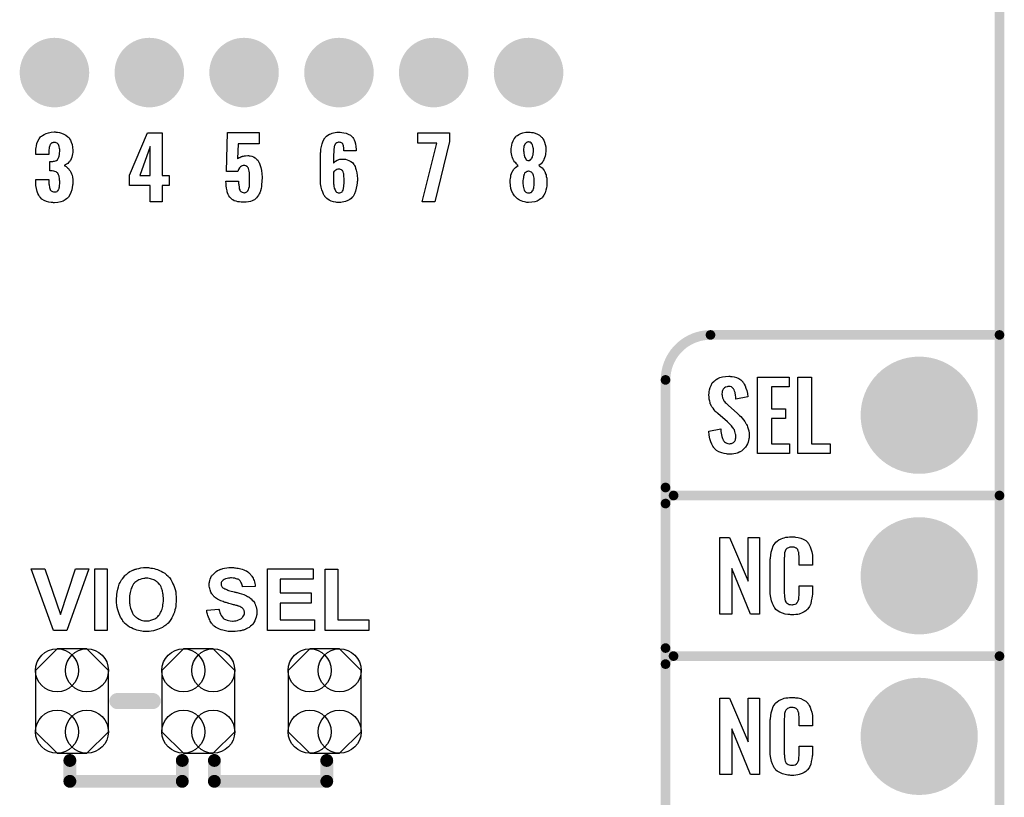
# Model space of a CAD drawing. Extents: x -0.07 to 0.95, y -0.15 to 2.1.
# Tile 8 of 13: x 0.34 to 0.95, y 0.46 to 0.95. Entities that reach past the tile are written whole.
import ezdxf

# ---------------------------------------------------------------- set-up
doc = ezdxf.new("R2010")
doc.units = 0
doc.layers.get('0').update_dxf_attribs({"linetype": 'CONTINUOUS'})
for name, color, linetype in [('gko', 6, 'CONTINUOUS'), ('gto', 2, 'CONTINUOUS'), ('gts', 1, 'CONTINUOUS')]:
    doc.layers.add(name, color=color, linetype=linetype)

# ---------------------------------------------------------------- blocks, each defined once
blk = doc.blocks.new('D36')
at = {"const_width": 0.005}
blk.add_lwpolyline([(-0.0025, 0, 1), (0.0025, 0, 1)], format="xyb", close=True, dxfattribs=at)
blk = doc.blocks.new('D33')
at = {"const_width": 0.004}
blk.add_lwpolyline([(-0.002, 0, 1), (0.002, 0, 1)], format="xyb", close=True, dxfattribs=at)
blk = doc.blocks.new('D34')
at = {"const_width": 0.003}
blk.add_lwpolyline([(-0.0015, 0, 1), (0.0015, 0, 1)], format="xyb", close=True, dxfattribs=at)
blk = doc.blocks.new('D76')
blk.add_lwpolyline([(-0.0227, 0.0191), (-0.0227, -0.0191), (-0.0093, -0.0325), (0.0093, -0.0325), (0.0227, -0.0191), (0.0227, 0.0191), (0.0093, 0.0325), (-0.0093, 0.0325)], close=True)
for centre in [(-0.0093, 0.0191), (0.0093, 0.0191), (-0.0093, -0.0191), (0.0093, -0.0191)]:
    blk.add_circle(centre, 0.0134)
blk = doc.blocks.new('D38')
at = {"const_width": 0.0365}
blk.add_lwpolyline([(-0.01825, 0, 1), (0.01825, 0, 1)], format="xyb", close=True, dxfattribs=at)
blk = doc.blocks.new('D42')
at = {"const_width": 0.02165}
blk.add_lwpolyline([(-0.010825, 0, 1), (0.010825, 0, 1)], format="xyb", close=True, dxfattribs=at)

msp = doc.modelspace()

# ---------------------------------------------------------------- linework, layer by layer
at = {"layer": 'gko', "color": 6, "const_width": 0.006}
msp.add_lwpolyline([(0.95, -0.05), (0.95, 2.01)], dxfattribs=at)
at = {"layer": 'gto', "color": 2}
for points in [[(0.3622, 0.8763), (0.3632, 0.8762), (0.3645, 0.8761), (0.3658, 0.8756), (0.3672, 0.8751), (0.3685, 0.8744), (0.3698, 0.8734), (0.37, 0.8732), (0.3703, 0.8729), (0.3708, 0.8721), (0.3714, 0.8712), (0.3719, 0.8701), (0.3724, 0.8686), (0.3727, 0.8669), (0.3729, 0.8649), (0.3729, 0.8647), (0.3729, 0.8643), (0.3728, 0.8636), (0.3727, 0.8627), (0.3725, 0.8617), (0.3722, 0.8607), (0.3718, 0.8596), (0.3713, 0.8586), (0.3712, 0.8586), (0.371, 0.8582), (0.3707, 0.8578), (0.3702, 0.8573), (0.3697, 0.8568), (0.369, 0.8563), (0.3682, 0.8559), (0.3674, 0.8556), (0.3675, 0.8556), (0.3676, 0.8555), (0.3679, 0.8553), (0.3682, 0.8551), (0.3686, 0.8548), (0.3691, 0.8545), (0.3696, 0.8541), (0.3701, 0.8536), (0.3706, 0.8529), (0.3711, 0.8522), (0.3716, 0.8514), (0.372, 0.8504), (0.3724, 0.8494), (0.3726, 0.8482), (0.3728, 0.8469), (0.3729, 0.8454), (0.3729, 0.8453), (0.3729, 0.8452), (0.3729, 0.8448), (0.3729, 0.8444), (0.3728, 0.8439), (0.3727, 0.8432), (0.3725, 0.8419), (0.3722, 0.8403), (0.3717, 0.8387), (0.371, 0.8372), (0.3701, 0.8357), (0.37, 0.8356), (0.3696, 0.8352), (0.369, 0.8347), (0.368, 0.8341), (0.3668, 0.8334), (0.3653, 0.8328), (0.3635, 0.8325), (0.3614, 0.8323), (0.3608, 0.8323), (0.3604, 0.8324), (0.3599, 0.8324), (0.3593, 0.8325), (0.358, 0.8327), (0.3565, 0.8332), (0.355, 0.8337), (0.3536, 0.8346), (0.3525, 0.8357), (0.3524, 0.8358), (0.352, 0.8362), (0.3516, 0.8371), (0.3511, 0.8381), (0.3506, 0.8394), (0.3502, 0.8411), (0.3499, 0.843), (0.3498, 0.8452), (0.3498, 0.8467), (0.358, 0.8467), (0.358, 0.8452), (0.358, 0.8451), (0.358, 0.8447), (0.358, 0.8441), (0.3581, 0.8434), (0.3584, 0.8418), (0.3585, 0.8411), (0.3588, 0.8405), (0.3588, 0.8404), (0.359, 0.8402), (0.3591, 0.8401), (0.3594, 0.8398), (0.3598, 0.8395), (0.3602, 0.8393), (0.3608, 0.8392), (0.3615, 0.8391), (0.3618, 0.8391), (0.3621, 0.8392), (0.3625, 0.8392), (0.363, 0.8394), (0.3634, 0.8397), (0.3638, 0.84), (0.364, 0.8405), (0.364, 0.8406), (0.3641, 0.8407), (0.3643, 0.8412), (0.3644, 0.8417), (0.3645, 0.8423), (0.3646, 0.8432), (0.3647, 0.8441), (0.3647, 0.8452), (0.3647, 0.8454), (0.3647, 0.8458), (0.3646, 0.8464), (0.3646, 0.8472), (0.3643, 0.8489), (0.364, 0.8497), (0.3637, 0.8504), (0.3636, 0.8505), (0.3635, 0.8507), (0.3633, 0.8509), (0.3629, 0.8512), (0.3624, 0.8516), (0.3617, 0.8518), (0.361, 0.852), (0.36, 0.8521), (0.36, 0.8521), (0.3598, 0.8522), (0.3585, 0.8522), (0.3585, 0.8581), (0.3603, 0.8581), (0.3608, 0.8582), (0.3614, 0.8583), (0.362, 0.8585), (0.3626, 0.8587), (0.3632, 0.8591), (0.3636, 0.8596), (0.3637, 0.8596), (0.3638, 0.8598), (0.364, 0.8602), (0.3642, 0.8607), (0.3644, 0.8614), (0.3645, 0.8623), (0.3646, 0.8633), (0.3647, 0.8645), (0.3647, 0.8646), (0.3647, 0.8649), (0.3647, 0.8654), (0.3646, 0.8661), (0.3644, 0.8674), (0.3642, 0.868), (0.364, 0.8686), (0.364, 0.8686), (0.3638, 0.8688), (0.3636, 0.869), (0.3634, 0.8692), (0.363, 0.8695), (0.3625, 0.8697), (0.362, 0.8698), (0.3613, 0.8699), (0.361, 0.8699), (0.3606, 0.8698), (0.3603, 0.8697), (0.3598, 0.8696), (0.3594, 0.8692), (0.359, 0.8689), (0.3587, 0.8684), (0.3587, 0.8683), (0.3586, 0.8681), (0.3585, 0.8678), (0.3584, 0.8673), (0.3582, 0.8667), (0.3581, 0.8661), (0.358, 0.8652), (0.358, 0.8642), (0.358, 0.8623), (0.3498, 0.8623), (0.3498, 0.8646), (0.3498, 0.8647), (0.3498, 0.8649), (0.3498, 0.8651), (0.3499, 0.8656), (0.3499, 0.8661), (0.35, 0.8666), (0.3502, 0.8678), (0.3505, 0.8692), (0.351, 0.8706), (0.3518, 0.8721), (0.3528, 0.8733), (0.353, 0.8735), (0.3534, 0.8738), (0.354, 0.8743), (0.355, 0.8749), (0.3562, 0.8754), (0.3576, 0.8759), (0.3594, 0.8762), (0.3613, 0.8764), (0.3618, 0.8764), (0.3622, 0.8763)], [(0.4285, 0.8493), (0.4328, 0.8493), (0.4328, 0.843), (0.4285, 0.843), (0.4285, 0.8329), (0.4211, 0.8329), (0.4211, 0.843), (0.4082, 0.843), (0.4082, 0.8495), (0.4193, 0.8758), (0.4285, 0.8758), (0.4285, 0.8493)], [(0.4889, 0.869), (0.4759, 0.869), (0.4754, 0.8597), (0.4756, 0.8598), (0.476, 0.8601), (0.4764, 0.8604), (0.4768, 0.8606), (0.4774, 0.8609), (0.4779, 0.8611), (0.478, 0.8611), (0.4783, 0.8612), (0.4786, 0.8613), (0.4791, 0.8614), (0.4797, 0.8615), (0.4804, 0.8616), (0.4819, 0.8617), (0.4823, 0.8617), (0.4826, 0.8616), (0.4834, 0.8615), (0.4844, 0.8613), (0.4854, 0.8609), (0.4865, 0.8602), (0.4875, 0.8593), (0.488, 0.8588), (0.4884, 0.8581), (0.4885, 0.8579), (0.4888, 0.8574), (0.4892, 0.8567), (0.4896, 0.8555), (0.4899, 0.8542), (0.4904, 0.8524), (0.4906, 0.8504), (0.4907, 0.8482), (0.4907, 0.8481), (0.4907, 0.8479), (0.4907, 0.8477), (0.4907, 0.8474), (0.4906, 0.8464), (0.4906, 0.8453), (0.4904, 0.8439), (0.4903, 0.8425), (0.4901, 0.8411), (0.4898, 0.8398), (0.4898, 0.8396), (0.4896, 0.8392), (0.4894, 0.8386), (0.489, 0.8379), (0.4885, 0.837), (0.4879, 0.8362), (0.4872, 0.8353), (0.4864, 0.8345), (0.4863, 0.8344), (0.4859, 0.8342), (0.4854, 0.8339), (0.4845, 0.8336), (0.4835, 0.8332), (0.4823, 0.8329), (0.4809, 0.8327), (0.4792, 0.8326), (0.4784, 0.8326), (0.4777, 0.8327), (0.4767, 0.8328), (0.4756, 0.8329), (0.4745, 0.8333), (0.4734, 0.8336), (0.4724, 0.8341), (0.4724, 0.8342), (0.472, 0.8344), (0.4716, 0.8348), (0.4711, 0.8353), (0.4706, 0.8359), (0.47, 0.8366), (0.4695, 0.8375), (0.4691, 0.8385), (0.4691, 0.8387), (0.4689, 0.839), (0.4689, 0.8397), (0.4687, 0.8405), (0.4685, 0.8415), (0.4684, 0.8428), (0.4683, 0.8441), (0.4682, 0.8457), (0.4761, 0.8457), (0.4761, 0.8455), (0.4761, 0.8451), (0.4761, 0.8444), (0.4762, 0.8436), (0.4764, 0.8419), (0.4765, 0.841), (0.4768, 0.8403), (0.4768, 0.8402), (0.4769, 0.84), (0.4771, 0.8398), (0.4774, 0.8394), (0.4778, 0.8391), (0.4783, 0.8389), (0.4789, 0.8387), (0.4795, 0.8386), (0.4798, 0.8386), (0.4801, 0.8387), (0.4804, 0.8388), (0.4812, 0.8391), (0.4815, 0.8394), (0.4819, 0.8397), (0.4819, 0.8398), (0.4819, 0.8399), (0.4821, 0.8401), (0.4823, 0.8404), (0.4825, 0.8414), (0.4828, 0.8425), (0.4828, 0.8426), (0.4828, 0.8429), (0.4829, 0.8433), (0.4829, 0.8439), (0.4829, 0.8446), (0.4829, 0.8455), (0.4829, 0.8466), (0.4829, 0.8479), (0.4829, 0.8479), (0.4829, 0.848), (0.4829, 0.8485), (0.4829, 0.8492), (0.4829, 0.85), (0.4828, 0.851), (0.4826, 0.8519), (0.4824, 0.8529), (0.4822, 0.8537), (0.4822, 0.8538), (0.482, 0.854), (0.4819, 0.8543), (0.4816, 0.8547), (0.4812, 0.855), (0.4807, 0.8553), (0.48, 0.8555), (0.4793, 0.8556), (0.4792, 0.8556), (0.4789, 0.8555), (0.4784, 0.8554), (0.4778, 0.8551), (0.4772, 0.8547), (0.4766, 0.854), (0.476, 0.853), (0.4759, 0.8524), (0.4757, 0.8518), (0.4686, 0.8518), (0.4692, 0.8761), (0.4889, 0.8761), (0.4889, 0.869)], [(0.5404, 0.8761), (0.5417, 0.8759), (0.5431, 0.8756), (0.5444, 0.8751), (0.5457, 0.8744), (0.5467, 0.8735), (0.5468, 0.8734), (0.5472, 0.873), (0.5476, 0.8724), (0.5481, 0.8715), (0.5485, 0.8704), (0.5489, 0.869), (0.5492, 0.8674), (0.5493, 0.8654), (0.5494, 0.8647), (0.5417, 0.8647), (0.5417, 0.8649), (0.5417, 0.8652), (0.5417, 0.8657), (0.5416, 0.8664), (0.5414, 0.8677), (0.5412, 0.8684), (0.5411, 0.8689), (0.5411, 0.8689), (0.541, 0.869), (0.5408, 0.8692), (0.5406, 0.8694), (0.5402, 0.8697), (0.5398, 0.8699), (0.5393, 0.8699), (0.5387, 0.87), (0.5384, 0.87), (0.5379, 0.8699), (0.5372, 0.8697), (0.5366, 0.8692), (0.5365, 0.869), (0.5363, 0.8689), (0.5362, 0.8686), (0.5361, 0.8683), (0.5359, 0.8678), (0.5357, 0.8673), (0.5356, 0.8666), (0.5356, 0.8665), (0.5356, 0.8663), (0.5355, 0.8659), (0.5355, 0.8653), (0.5354, 0.8645), (0.5354, 0.8636), (0.5353, 0.8626), (0.5353, 0.8614), (0.5353, 0.8571), (0.5355, 0.8572), (0.5358, 0.8577), (0.5365, 0.8583), (0.5375, 0.8589), (0.5376, 0.8589), (0.5377, 0.8589), (0.5381, 0.8591), (0.5385, 0.8592), (0.5391, 0.8594), (0.5397, 0.8594), (0.541, 0.8595), (0.5414, 0.8595), (0.5417, 0.8594), (0.5426, 0.8594), (0.5437, 0.8591), (0.5447, 0.8587), (0.5459, 0.8581), (0.547, 0.8573), (0.5479, 0.8562), (0.548, 0.856), (0.5482, 0.8556), (0.5486, 0.8549), (0.549, 0.8539), (0.5494, 0.8526), (0.5497, 0.851), (0.55, 0.8492), (0.5501, 0.8472), (0.5501, 0.8471), (0.5501, 0.8469), (0.5501, 0.8465), (0.5501, 0.846), (0.55, 0.8454), (0.5499, 0.8448), (0.5497, 0.8432), (0.5494, 0.8414), (0.549, 0.8396), (0.5483, 0.8379), (0.5474, 0.8363), (0.5473, 0.8361), (0.5469, 0.8357), (0.5462, 0.835), (0.5453, 0.8344), (0.5441, 0.8337), (0.5426, 0.833), (0.5407, 0.8326), (0.5397, 0.8325), (0.5386, 0.8324), (0.538, 0.8324), (0.5376, 0.8325), (0.5372, 0.8325), (0.5366, 0.8326), (0.5353, 0.8329), (0.5338, 0.8334), (0.5324, 0.834), (0.531, 0.8349), (0.5304, 0.8355), (0.5298, 0.8362), (0.5298, 0.8363), (0.5298, 0.8364), (0.5296, 0.8366), (0.5294, 0.8369), (0.529, 0.8377), (0.5285, 0.8389), (0.5279, 0.8404), (0.5275, 0.842), (0.5272, 0.8441), (0.5271, 0.8464), (0.5271, 0.8616), (0.5271, 0.8617), (0.5271, 0.8619), (0.5271, 0.8623), (0.5272, 0.8628), (0.5272, 0.8634), (0.5273, 0.864), (0.5274, 0.8656), (0.5277, 0.8674), (0.5282, 0.8691), (0.5288, 0.8709), (0.5296, 0.8724), (0.5296, 0.8725), (0.5297, 0.8726), (0.5301, 0.873), (0.5308, 0.8737), (0.5317, 0.8744), (0.5328, 0.875), (0.5336, 0.8753), (0.5344, 0.8757), (0.5353, 0.8759), (0.5362, 0.8761), (0.5373, 0.8763), (0.5394, 0.8763), (0.5404, 0.8761)], [(0.6075, 0.8704), (0.5984, 0.8329), (0.5905, 0.8329), (0.5995, 0.8695), (0.5878, 0.8695), (0.5878, 0.8758), (0.6075, 0.8758), (0.6075, 0.8704)], [(0.6576, 0.8762), (0.6585, 0.8761), (0.6596, 0.876), (0.6609, 0.8756), (0.6622, 0.8751), (0.6635, 0.8744), (0.6646, 0.8734), (0.6647, 0.8732), (0.6651, 0.8729), (0.6656, 0.8722), (0.6661, 0.8713), (0.6666, 0.8701), (0.6671, 0.8687), (0.6674, 0.8671), (0.6675, 0.8653), (0.6675, 0.8651), (0.6675, 0.8647), (0.6674, 0.8641), (0.6673, 0.8632), (0.6672, 0.8623), (0.667, 0.8613), (0.6667, 0.8602), (0.6663, 0.8593), (0.6662, 0.8592), (0.6661, 0.8589), (0.6658, 0.8585), (0.6655, 0.8579), (0.6651, 0.8573), (0.6645, 0.8566), (0.6639, 0.8561), (0.6631, 0.8555), (0.6632, 0.8554), (0.6636, 0.8552), (0.664, 0.855), (0.6646, 0.8545), (0.6651, 0.854), (0.6658, 0.8532), (0.6664, 0.8525), (0.6669, 0.8515), (0.667, 0.8514), (0.6671, 0.851), (0.6673, 0.8504), (0.6676, 0.8497), (0.6677, 0.8487), (0.668, 0.8476), (0.6681, 0.8463), (0.6681, 0.845), (0.6681, 0.8449), (0.6681, 0.8447), (0.6681, 0.8444), (0.6681, 0.844), (0.6681, 0.8435), (0.668, 0.8429), (0.6678, 0.8416), (0.6675, 0.8401), (0.667, 0.8385), (0.6663, 0.837), (0.6654, 0.8357), (0.6652, 0.8355), (0.6649, 0.8352), (0.6642, 0.8347), (0.6633, 0.8341), (0.6621, 0.8334), (0.6606, 0.8329), (0.6588, 0.8326), (0.6567, 0.8324), (0.6562, 0.8324), (0.6557, 0.8325), (0.6549, 0.8326), (0.6541, 0.8328), (0.6531, 0.8331), (0.6521, 0.8335), (0.651, 0.834), (0.6499, 0.8347), (0.6489, 0.8356), (0.6479, 0.8366), (0.6471, 0.8378), (0.6463, 0.8393), (0.6457, 0.8411), (0.6454, 0.8431), (0.6452, 0.8453), (0.6452, 0.8454), (0.6452, 0.8455), (0.6452, 0.8459), (0.6453, 0.8466), (0.6454, 0.8475), (0.6456, 0.8484), (0.6457, 0.8495), (0.6461, 0.8506), (0.6465, 0.8516), (0.6466, 0.8517), (0.6467, 0.852), (0.647, 0.8525), (0.6474, 0.8531), (0.648, 0.8537), (0.6486, 0.8543), (0.6493, 0.855), (0.6502, 0.8555), (0.6502, 0.8556), (0.6499, 0.8557), (0.6496, 0.8561), (0.6492, 0.8565), (0.6487, 0.8571), (0.6481, 0.8577), (0.6476, 0.8585), (0.6471, 0.8593), (0.647, 0.8594), (0.6469, 0.8597), (0.6467, 0.8602), (0.6465, 0.861), (0.6462, 0.8618), (0.646, 0.8628), (0.6459, 0.8639), (0.6458, 0.8651), (0.6458, 0.8652), (0.6458, 0.8654), (0.6458, 0.8656), (0.6459, 0.8661), (0.646, 0.867), (0.6462, 0.8681), (0.6465, 0.8695), (0.647, 0.8709), (0.6477, 0.8722), (0.6487, 0.8734), (0.6488, 0.8736), (0.6492, 0.8739), (0.6498, 0.8743), (0.6507, 0.8749), (0.6519, 0.8754), (0.6532, 0.8759), (0.6549, 0.8762), (0.6567, 0.8763), (0.6572, 0.8763), (0.6576, 0.8762)], [(0.4211, 0.8674), (0.4146, 0.8493), (0.4211, 0.8493), (0.4211, 0.8674)], [(0.6567, 0.8702), (0.6565, 0.8702), (0.6562, 0.8701), (0.6558, 0.8701), (0.6555, 0.8699), (0.6551, 0.8696), (0.6547, 0.8693), (0.6543, 0.8688), (0.6543, 0.8687), (0.6542, 0.8686), (0.6541, 0.8682), (0.654, 0.8679), (0.6538, 0.8673), (0.6537, 0.8667), (0.6536, 0.866), (0.6536, 0.8651), (0.6536, 0.8651), (0.6536, 0.8649), (0.6536, 0.8646), (0.6537, 0.8641), (0.6537, 0.8631), (0.654, 0.8619), (0.6543, 0.8606), (0.6549, 0.8596), (0.6552, 0.8591), (0.6557, 0.8588), (0.6562, 0.8586), (0.6567, 0.8586), (0.6569, 0.8586), (0.6572, 0.8586), (0.6576, 0.8589), (0.6582, 0.8594), (0.6585, 0.8597), (0.6588, 0.8601), (0.6591, 0.8607), (0.6592, 0.8613), (0.6595, 0.8621), (0.6596, 0.863), (0.6597, 0.864), (0.6597, 0.8651), (0.6597, 0.8652), (0.6597, 0.8656), (0.6597, 0.866), (0.6596, 0.8665), (0.6594, 0.8676), (0.6592, 0.8683), (0.659, 0.8688), (0.659, 0.8689), (0.6588, 0.8691), (0.6584, 0.8696), (0.6577, 0.87), (0.6572, 0.8701), (0.6567, 0.8702)], [(0.4754, 0.8597), (0.4754, 0.8597), (0.4754, 0.8596), (0.4754, 0.8597)], [(0.5392, 0.8533), (0.5385, 0.8533), (0.538, 0.8532), (0.5373, 0.853), (0.5366, 0.8527), (0.5364, 0.8526), (0.5361, 0.8523), (0.5357, 0.8519), (0.5353, 0.8513), (0.5353, 0.8445), (0.5353, 0.8444), (0.5353, 0.8443), (0.5353, 0.8439), (0.5354, 0.8436), (0.5355, 0.8426), (0.5357, 0.8415), (0.5362, 0.8404), (0.5367, 0.8394), (0.5371, 0.839), (0.5376, 0.8387), (0.5381, 0.8385), (0.5387, 0.8384), (0.539, 0.8384), (0.5392, 0.8385), (0.5397, 0.8387), (0.5401, 0.8389), (0.5405, 0.8392), (0.5408, 0.8396), (0.5412, 0.8402), (0.5412, 0.8403), (0.5412, 0.8405), (0.5414, 0.8409), (0.5415, 0.8415), (0.5417, 0.8424), (0.5417, 0.8433), (0.5418, 0.8444), (0.5418, 0.8458), (0.5418, 0.8459), (0.5418, 0.8462), (0.5418, 0.8467), (0.5418, 0.8474), (0.5417, 0.8487), (0.5417, 0.8494), (0.5417, 0.8499), (0.5417, 0.85), (0.5417, 0.8502), (0.5416, 0.8504), (0.5415, 0.8508), (0.5412, 0.8516), (0.5408, 0.8524), (0.5408, 0.8524), (0.5407, 0.8525), (0.5402, 0.8529), (0.5396, 0.8531), (0.5392, 0.8533)], [(0.6567, 0.8519), (0.6564, 0.8519), (0.6561, 0.8518), (0.6556, 0.8517), (0.6552, 0.8514), (0.6547, 0.8511), (0.6542, 0.8507), (0.6539, 0.85), (0.6539, 0.8499), (0.6538, 0.8497), (0.6537, 0.8492), (0.6536, 0.8487), (0.6535, 0.848), (0.6533, 0.8471), (0.6532, 0.8462), (0.6532, 0.845), (0.6532, 0.8449), (0.6532, 0.8445), (0.6532, 0.844), (0.6533, 0.8433), (0.6534, 0.8426), (0.6535, 0.8418), (0.6537, 0.841), (0.6539, 0.8402), (0.6539, 0.8402), (0.6541, 0.84), (0.6542, 0.8397), (0.6546, 0.8393), (0.6549, 0.839), (0.6554, 0.8387), (0.656, 0.8385), (0.6567, 0.8384), (0.6571, 0.8384), (0.6574, 0.8385), (0.6578, 0.8387), (0.6583, 0.8388), (0.6587, 0.8392), (0.6591, 0.8397), (0.6595, 0.8402), (0.6595, 0.8403), (0.6596, 0.8406), (0.6597, 0.841), (0.6599, 0.8416), (0.66, 0.8422), (0.6601, 0.8431), (0.6602, 0.844), (0.6602, 0.845), (0.6602, 0.8452), (0.6602, 0.8455), (0.6602, 0.8461), (0.6601, 0.8468), (0.6601, 0.8476), (0.6599, 0.8484), (0.6597, 0.8492), (0.6595, 0.85), (0.6595, 0.8501), (0.6593, 0.8503), (0.6591, 0.8506), (0.6589, 0.851), (0.6585, 0.8513), (0.658, 0.8516), (0.6574, 0.8518), (0.6567, 0.8519)], [(0.7824, 0.7242), (0.7834, 0.7241), (0.7848, 0.7239), (0.7862, 0.7235), (0.7877, 0.7228), (0.789, 0.722), (0.7901, 0.7208), (0.7902, 0.7206), (0.7906, 0.7202), (0.7909, 0.7194), (0.7915, 0.7183), (0.792, 0.7169), (0.7926, 0.7154), (0.793, 0.7135), (0.7932, 0.7114), (0.7857, 0.7101), (0.7857, 0.7103), (0.7857, 0.7107), (0.7857, 0.7114), (0.7856, 0.7122), (0.7853, 0.7141), (0.785, 0.715), (0.7847, 0.7158), (0.7847, 0.7159), (0.7845, 0.7161), (0.7844, 0.7165), (0.784, 0.7168), (0.7835, 0.7172), (0.783, 0.7176), (0.7822, 0.7178), (0.7814, 0.7179), (0.7811, 0.7179), (0.7807, 0.7178), (0.7803, 0.7177), (0.7793, 0.7174), (0.7787, 0.717), (0.7783, 0.7167), (0.7783, 0.7166), (0.7781, 0.7165), (0.7779, 0.7162), (0.7777, 0.7158), (0.7775, 0.7154), (0.7773, 0.7148), (0.7772, 0.7142), (0.7771, 0.7134), (0.7771, 0.7133), (0.7771, 0.713), (0.7772, 0.7126), (0.7772, 0.712), (0.7775, 0.7108), (0.7781, 0.7095), (0.7782, 0.7094), (0.7783, 0.7092), (0.7784, 0.709), (0.7788, 0.7086), (0.7792, 0.708), (0.7797, 0.7076), (0.7803, 0.7069), (0.781, 0.7063), (0.7869, 0.701), (0.7871, 0.7009), (0.7875, 0.7005), (0.7881, 0.6999), (0.7889, 0.6992), (0.7897, 0.6982), (0.7906, 0.6971), (0.7914, 0.696), (0.7921, 0.6948), (0.7922, 0.6946), (0.7924, 0.6943), (0.7928, 0.6935), (0.7931, 0.6927), (0.7934, 0.6916), (0.7938, 0.6903), (0.794, 0.6888), (0.7941, 0.6872), (0.7941, 0.687), (0.7941, 0.6867), (0.794, 0.686), (0.7939, 0.6852), (0.7937, 0.6843), (0.7934, 0.6833), (0.7931, 0.6821), (0.7925, 0.6811), (0.7924, 0.681), (0.7922, 0.6807), (0.7918, 0.6802), (0.7914, 0.6797), (0.7908, 0.679), (0.7901, 0.6784), (0.7893, 0.6777), (0.7883, 0.6771), (0.7882, 0.677), (0.7879, 0.6769), (0.7873, 0.6766), (0.7866, 0.6764), (0.7857, 0.6761), (0.7846, 0.6759), (0.7834, 0.6758), (0.7821, 0.6757), (0.7815, 0.6757), (0.7811, 0.6758), (0.7806, 0.6758), (0.7799, 0.6759), (0.7785, 0.6761), (0.777, 0.6765), (0.7753, 0.6772), (0.7738, 0.678), (0.7724, 0.6792), (0.7723, 0.6794), (0.772, 0.6798), (0.7714, 0.6807), (0.7709, 0.6819), (0.7702, 0.6834), (0.7696, 0.6853), (0.7692, 0.6875), (0.769, 0.69), (0.7764, 0.6915), (0.7764, 0.6914), (0.7764, 0.6913), (0.7765, 0.6908), (0.7765, 0.6899), (0.7767, 0.6889), (0.7769, 0.6878), (0.777, 0.6867), (0.7774, 0.6856), (0.7778, 0.6846), (0.7779, 0.6845), (0.7781, 0.6842), (0.7783, 0.6838), (0.7788, 0.6834), (0.7794, 0.683), (0.7801, 0.6826), (0.7809, 0.6823), (0.7819, 0.6822), (0.7821, 0.6822), (0.7825, 0.6823), (0.783, 0.6824), (0.7839, 0.6828), (0.7844, 0.6831), (0.7847, 0.6834), (0.7848, 0.6835), (0.7849, 0.6836), (0.7851, 0.6839), (0.7853, 0.6843), (0.7855, 0.6847), (0.7856, 0.6853), (0.7857, 0.6859), (0.7857, 0.6867), (0.7857, 0.6868), (0.7857, 0.6871), (0.7857, 0.6877), (0.7856, 0.6883), (0.7852, 0.6899), (0.7849, 0.6908), (0.7844, 0.6915), (0.7844, 0.6916), (0.7843, 0.6919), (0.7839, 0.6922), (0.7835, 0.6928), (0.783, 0.6934), (0.7823, 0.6942), (0.7815, 0.695), (0.7806, 0.6958), (0.7746, 0.701), (0.7745, 0.7011), (0.7741, 0.7015), (0.7736, 0.7019), (0.773, 0.7026), (0.7723, 0.7033), (0.7716, 0.7043), (0.7709, 0.7052), (0.7704, 0.7061), (0.7703, 0.7062), (0.7702, 0.7066), (0.7699, 0.7071), (0.7697, 0.7079), (0.7695, 0.7088), (0.7692, 0.7099), (0.7691, 0.7112), (0.769, 0.7126), (0.769, 0.7127), (0.769, 0.7129), (0.769, 0.7131), (0.7691, 0.7135), (0.7692, 0.7145), (0.7694, 0.7158), (0.7698, 0.7172), (0.7704, 0.7186), (0.7711, 0.7201), (0.7722, 0.7213), (0.7724, 0.7214), (0.7729, 0.7217), (0.7736, 0.7222), (0.7746, 0.7228), (0.7759, 0.7234), (0.7775, 0.7239), (0.7794, 0.7242), (0.7814, 0.7243), (0.782, 0.7243), (0.7824, 0.7242)], [(0.8191, 0.7177), (0.8079, 0.7177), (0.8079, 0.704), (0.8167, 0.704), (0.8167, 0.6979), (0.8079, 0.6979), (0.8079, 0.6821), (0.8192, 0.6821), (0.8192, 0.6762), (0.7992, 0.6762), (0.7992, 0.7238), (0.8191, 0.7238), (0.8191, 0.7177)], [(0.833, 0.6821), (0.8446, 0.6821), (0.8446, 0.6762), (0.8243, 0.6762), (0.8243, 0.7238), (0.833, 0.7238), (0.833, 0.6821)], [(0.8006, 0.5762), (0.7949, 0.5762), (0.7832, 0.6046), (0.7832, 0.5762), (0.7758, 0.5762), (0.7758, 0.6238), (0.7819, 0.6238), (0.7935, 0.5966), (0.7935, 0.6238), (0.8006, 0.6238), (0.8006, 0.5762)], [(0.8218, 0.6242), (0.8224, 0.6242), (0.823, 0.6241), (0.8246, 0.6239), (0.8262, 0.6235), (0.8278, 0.6228), (0.8293, 0.6219), (0.83, 0.6214), (0.8306, 0.6207), (0.8307, 0.6205), (0.8311, 0.6201), (0.8315, 0.6192), (0.8321, 0.6181), (0.8326, 0.6167), (0.8331, 0.615), (0.8335, 0.6129), (0.8336, 0.6106), (0.8336, 0.6066), (0.8252, 0.6066), (0.8252, 0.6107), (0.8252, 0.6108), (0.8252, 0.6111), (0.8252, 0.6116), (0.8252, 0.6121), (0.8251, 0.6134), (0.825, 0.6141), (0.825, 0.6146), (0.825, 0.6147), (0.8249, 0.6149), (0.8247, 0.6154), (0.8243, 0.6163), (0.8238, 0.617), (0.8236, 0.6172), (0.8234, 0.6173), (0.823, 0.6175), (0.8226, 0.6177), (0.8221, 0.6178), (0.8214, 0.6179), (0.8203, 0.6179), (0.82, 0.6179), (0.8195, 0.6179), (0.8185, 0.6175), (0.818, 0.6173), (0.8176, 0.6169), (0.8174, 0.6167), (0.817, 0.6163), (0.8165, 0.6154), (0.8162, 0.6143), (0.8162, 0.6142), (0.8162, 0.6141), (0.8161, 0.6137), (0.8161, 0.6132), (0.816, 0.6127), (0.816, 0.6119), (0.8159, 0.6111), (0.8159, 0.6102), (0.8159, 0.5895), (0.8159, 0.5894), (0.8159, 0.5889), (0.816, 0.5882), (0.816, 0.5873), (0.8163, 0.5854), (0.8165, 0.5845), (0.8169, 0.5837), (0.817, 0.5836), (0.8171, 0.5834), (0.8174, 0.5832), (0.8177, 0.5829), (0.8183, 0.5825), (0.8189, 0.5822), (0.8198, 0.5821), (0.8207, 0.582), (0.8211, 0.582), (0.8214, 0.5821), (0.8218, 0.5821), (0.8228, 0.5823), (0.8233, 0.5826), (0.8237, 0.5829), (0.8238, 0.5829), (0.8238, 0.5831), (0.8242, 0.5835), (0.8247, 0.5844), (0.825, 0.5854), (0.825, 0.5855), (0.825, 0.5857), (0.825, 0.586), (0.8251, 0.5865), (0.8251, 0.587), (0.8252, 0.5878), (0.8252, 0.5886), (0.8252, 0.5895), (0.8252, 0.5938), (0.8336, 0.5938), (0.8336, 0.59), (0.8336, 0.5899), (0.8336, 0.5897), (0.8336, 0.5894), (0.8336, 0.5889), (0.8335, 0.5883), (0.8334, 0.5876), (0.8332, 0.5861), (0.8328, 0.5844), (0.8324, 0.5826), (0.8316, 0.5809), (0.8307, 0.5794), (0.8306, 0.5792), (0.8301, 0.5788), (0.8294, 0.5782), (0.8284, 0.5775), (0.827, 0.5769), (0.8252, 0.5762), (0.8243, 0.576), (0.8232, 0.5759), (0.822, 0.5757), (0.82, 0.5757), (0.8195, 0.5758), (0.8188, 0.5758), (0.8182, 0.5759), (0.8166, 0.5762), (0.8149, 0.5767), (0.8131, 0.5774), (0.8115, 0.5784), (0.8108, 0.579), (0.8102, 0.5797), (0.8102, 0.5798), (0.8101, 0.5799), (0.8099, 0.5802), (0.8097, 0.5805), (0.8092, 0.5814), (0.8087, 0.5827), (0.808, 0.5844), (0.8076, 0.5864), (0.8072, 0.5887), (0.8071, 0.5914), (0.8071, 0.6083), (0.8071, 0.6084), (0.8071, 0.6087), (0.8071, 0.6091), (0.8072, 0.6096), (0.8072, 0.6103), (0.8073, 0.611), (0.8075, 0.6128), (0.8078, 0.6147), (0.8084, 0.6166), (0.8091, 0.6186), (0.8102, 0.6203), (0.8102, 0.6203), (0.8103, 0.6204), (0.8107, 0.6209), (0.8115, 0.6216), (0.8126, 0.6223), (0.814, 0.623), (0.815, 0.6234), (0.8159, 0.6237), (0.8169, 0.624), (0.8181, 0.6241), (0.8193, 0.6243), (0.8213, 0.6243), (0.8218, 0.6242)], [(0.3691, 0.566), (0.3608, 0.566), (0.347, 0.6044), (0.3554, 0.6044), (0.3651, 0.576), (0.3745, 0.6044), (0.3828, 0.6044), (0.3691, 0.566)], [(0.3942, 0.566), (0.3865, 0.566), (0.3865, 0.6044), (0.3942, 0.6044), (0.3942, 0.566)], [(0.4194, 0.6051), (0.42, 0.6051), (0.4207, 0.605), (0.4215, 0.6048), (0.4225, 0.6047), (0.4235, 0.6045), (0.4245, 0.6042), (0.4256, 0.6039), (0.4268, 0.6034), (0.4279, 0.6029), (0.429, 0.6023), (0.4301, 0.6016), (0.4312, 0.6007), (0.4322, 0.5998), (0.4322, 0.5997), (0.4324, 0.5996), (0.4327, 0.5992), (0.433, 0.5989), (0.4334, 0.5983), (0.4338, 0.5976), (0.4342, 0.5969), (0.4347, 0.596), (0.4352, 0.595), (0.4357, 0.5939), (0.4361, 0.5927), (0.4365, 0.5914), (0.4369, 0.59), (0.4371, 0.5885), (0.4372, 0.5869), (0.4373, 0.5851), (0.4373, 0.585), (0.4373, 0.5848), (0.4372, 0.5843), (0.4372, 0.5836), (0.4371, 0.5828), (0.437, 0.5819), (0.4369, 0.5809), (0.4367, 0.5798), (0.4364, 0.5787), (0.4361, 0.5774), (0.4356, 0.5762), (0.4351, 0.575), (0.4346, 0.5738), (0.4339, 0.5727), (0.4331, 0.5716), (0.4322, 0.5705), (0.4321, 0.5704), (0.432, 0.5703), (0.4317, 0.57), (0.4312, 0.5697), (0.4308, 0.5693), (0.4301, 0.5688), (0.4294, 0.5684), (0.4286, 0.5679), (0.4277, 0.5674), (0.4267, 0.5669), (0.4256, 0.5665), (0.4244, 0.5661), (0.4231, 0.5658), (0.4217, 0.5655), (0.4203, 0.5653), (0.4187, 0.5653), (0.4183, 0.5653), (0.4179, 0.5653), (0.4173, 0.5654), (0.4166, 0.5654), (0.4158, 0.5656), (0.4148, 0.5657), (0.4138, 0.5659), (0.4127, 0.5662), (0.4117, 0.5666), (0.4105, 0.567), (0.4094, 0.5675), (0.4082, 0.5681), (0.4072, 0.5688), (0.4061, 0.5696), (0.4051, 0.5705), (0.4051, 0.5706), (0.4049, 0.5707), (0.4047, 0.5711), (0.4043, 0.5714), (0.4039, 0.572), (0.4035, 0.5727), (0.4031, 0.5734), (0.4026, 0.5743), (0.4021, 0.5752), (0.4017, 0.5763), (0.4012, 0.5775), (0.4008, 0.5788), (0.4005, 0.5802), (0.4003, 0.5817), (0.4001, 0.5833), (0.4001, 0.5849), (0.4001, 0.585), (0.4001, 0.5852), (0.4001, 0.5855), (0.4001, 0.5859), (0.4001, 0.5864), (0.4002, 0.587), (0.4002, 0.5876), (0.4003, 0.5884), (0.4005, 0.5899), (0.4008, 0.5916), (0.4012, 0.5932), (0.4018, 0.5948), (0.4018, 0.5949), (0.4018, 0.5949), (0.4019, 0.5951), (0.402, 0.5953), (0.4023, 0.5959), (0.4027, 0.5966), (0.4032, 0.5974), (0.4038, 0.5982), (0.4046, 0.5992), (0.4053, 0.6001), (0.4054, 0.6001), (0.4054, 0.6002), (0.4057, 0.6005), (0.4062, 0.6009), (0.4068, 0.6014), (0.4076, 0.602), (0.4084, 0.6026), (0.4093, 0.6031), (0.4103, 0.6036), (0.4104, 0.6036), (0.4105, 0.6036), (0.4107, 0.6037), (0.411, 0.6038), (0.4113, 0.604), (0.4117, 0.6041), (0.4122, 0.6042), (0.4127, 0.6044), (0.4139, 0.6046), (0.4153, 0.6049), (0.4169, 0.6051), (0.4186, 0.6051), (0.419, 0.6051), (0.4194, 0.6051)], [(0.4729, 0.6051), (0.4735, 0.605), (0.4742, 0.605), (0.4749, 0.6048), (0.4758, 0.6047), (0.4775, 0.6044), (0.4784, 0.6041), (0.4793, 0.6038), (0.4802, 0.6034), (0.481, 0.603), (0.4818, 0.6025), (0.4825, 0.6019), (0.4826, 0.6019), (0.4827, 0.6017), (0.4829, 0.6016), (0.4831, 0.6014), (0.4834, 0.601), (0.4837, 0.6006), (0.484, 0.6002), (0.4844, 0.5997), (0.4848, 0.5991), (0.4851, 0.5985), (0.4854, 0.5977), (0.4857, 0.597), (0.486, 0.5962), (0.4862, 0.5953), (0.4864, 0.5944), (0.4864, 0.5934), (0.4786, 0.5931), (0.4786, 0.5932), (0.4786, 0.5932), (0.4785, 0.5936), (0.4784, 0.5941), (0.4782, 0.5947), (0.4779, 0.5955), (0.4775, 0.5961), (0.477, 0.5968), (0.4765, 0.5974), (0.4764, 0.5974), (0.4762, 0.5976), (0.4758, 0.5978), (0.4753, 0.598), (0.4746, 0.5982), (0.4738, 0.5985), (0.4728, 0.5986), (0.4716, 0.5987), (0.471, 0.5987), (0.4704, 0.5986), (0.4697, 0.5985), (0.4689, 0.5984), (0.468, 0.5981), (0.4672, 0.5977), (0.4664, 0.5972), (0.4663, 0.5972), (0.4662, 0.5971), (0.466, 0.5969), (0.4658, 0.5966), (0.4655, 0.5963), (0.4653, 0.5959), (0.4652, 0.5954), (0.4652, 0.5949), (0.4652, 0.5948), (0.4652, 0.5946), (0.4652, 0.5944), (0.4653, 0.5941), (0.4654, 0.5937), (0.4656, 0.5933), (0.4659, 0.5929), (0.4663, 0.5925), (0.4663, 0.5925), (0.4666, 0.5923), (0.4668, 0.5922), (0.467, 0.5921), (0.4673, 0.5919), (0.4677, 0.5918), (0.4682, 0.5916), (0.4687, 0.5914), (0.4693, 0.5911), (0.4699, 0.5909), (0.4707, 0.5907), (0.4715, 0.5905), (0.4724, 0.5903), (0.4734, 0.59), (0.4734, 0.59), (0.4737, 0.5899), (0.4739, 0.5899), (0.4743, 0.5898), (0.4748, 0.5896), (0.4753, 0.5895), (0.4759, 0.5893), (0.4765, 0.5891), (0.4779, 0.5887), (0.4793, 0.5883), (0.4806, 0.5878), (0.4811, 0.5875), (0.4817, 0.5872), (0.4818, 0.5872), (0.4818, 0.5871), (0.4821, 0.5869), (0.4826, 0.5866), (0.4833, 0.5861), (0.4839, 0.5856), (0.4846, 0.5849), (0.4854, 0.5841), (0.486, 0.5833), (0.486, 0.5831), (0.4862, 0.5828), (0.4865, 0.5823), (0.4867, 0.5816), (0.487, 0.5807), (0.4873, 0.5797), (0.4875, 0.5785), (0.4875, 0.5772), (0.4875, 0.5771), (0.4875, 0.577), (0.4875, 0.5768), (0.4875, 0.5766), (0.4875, 0.5763), (0.4874, 0.5759), (0.4873, 0.5752), (0.4871, 0.5742), (0.4867, 0.5731), (0.4863, 0.572), (0.4856, 0.5709), (0.4856, 0.5709), (0.4855, 0.5708), (0.4853, 0.5705), (0.4849, 0.5699), (0.4843, 0.5693), (0.4836, 0.5686), (0.4826, 0.5679), (0.4816, 0.5673), (0.4804, 0.5667), (0.4804, 0.5667), (0.4803, 0.5666), (0.4801, 0.5666), (0.4798, 0.5664), (0.4795, 0.5663), (0.4791, 0.5662), (0.4786, 0.5661), (0.4781, 0.566), (0.4775, 0.5658), (0.4769, 0.5657), (0.4755, 0.5655), (0.4739, 0.5653), (0.4721, 0.5653), (0.4714, 0.5653), (0.4709, 0.5653), (0.4703, 0.5654), (0.4696, 0.5654), (0.4688, 0.5656), (0.468, 0.5657), (0.4662, 0.5661), (0.4652, 0.5664), (0.4643, 0.5667), (0.4634, 0.5671), (0.4625, 0.5675), (0.4617, 0.568), (0.4609, 0.5686), (0.4608, 0.5687), (0.4607, 0.5688), (0.4605, 0.5689), (0.4603, 0.5692), (0.4599, 0.5696), (0.4596, 0.5701), (0.4592, 0.5706), (0.4588, 0.5711), (0.4584, 0.5718), (0.4581, 0.5725), (0.4577, 0.5733), (0.4573, 0.5742), (0.457, 0.5752), (0.4567, 0.5762), (0.4564, 0.5773), (0.4563, 0.5785), (0.4638, 0.5792), (0.4638, 0.5792), (0.4639, 0.579), (0.4639, 0.5788), (0.4639, 0.5786), (0.4642, 0.5779), (0.4644, 0.5771), (0.4648, 0.5762), (0.4653, 0.5752), (0.4658, 0.5744), (0.4665, 0.5736), (0.4667, 0.5735), (0.4669, 0.5733), (0.4674, 0.573), (0.468, 0.5727), (0.4689, 0.5724), (0.4698, 0.5721), (0.4709, 0.5719), (0.4722, 0.5718), (0.4728, 0.5718), (0.4735, 0.5719), (0.4743, 0.572), (0.4752, 0.5722), (0.4761, 0.5725), (0.477, 0.5729), (0.4778, 0.5734), (0.4779, 0.5734), (0.4781, 0.5737), (0.4784, 0.574), (0.4788, 0.5744), (0.4791, 0.575), (0.4795, 0.5757), (0.4797, 0.5763), (0.4798, 0.5771), (0.4798, 0.5772), (0.4798, 0.5773), (0.4797, 0.5776), (0.4796, 0.5779), (0.4795, 0.5783), (0.4794, 0.5787), (0.4792, 0.579), (0.4789, 0.5794), (0.4789, 0.5795), (0.4788, 0.5796), (0.4786, 0.5798), (0.4783, 0.58), (0.4779, 0.5803), (0.4774, 0.5805), (0.4769, 0.5808), (0.4761, 0.5811), (0.4761, 0.5811), (0.4759, 0.5812), (0.4755, 0.5813), (0.4752, 0.5814), (0.4749, 0.5815), (0.4745, 0.5816), (0.474, 0.5818), (0.4735, 0.5819), (0.473, 0.582), (0.4723, 0.5822), (0.4716, 0.5824), (0.4708, 0.5826), (0.4699, 0.5828), (0.4699, 0.5828), (0.4697, 0.5829), (0.4693, 0.583), (0.4689, 0.5831), (0.4684, 0.5833), (0.4678, 0.5834), (0.4672, 0.5836), (0.4665, 0.5839), (0.465, 0.5844), (0.4637, 0.5851), (0.4629, 0.5854), (0.4623, 0.5858), (0.4617, 0.5862), (0.4612, 0.5866), (0.4612, 0.5866), (0.4611, 0.5868), (0.4609, 0.5869), (0.4607, 0.5871), (0.4604, 0.5875), (0.4601, 0.5879), (0.4598, 0.5883), (0.4595, 0.5888), (0.4588, 0.5899), (0.4583, 0.5913), (0.4581, 0.592), (0.4579, 0.5927), (0.4578, 0.5935), (0.4577, 0.5944), (0.4577, 0.5944), (0.4577, 0.5945), (0.4577, 0.5946), (0.4577, 0.5949), (0.4578, 0.5954), (0.4579, 0.5961), (0.4581, 0.597), (0.4584, 0.5979), (0.4588, 0.5989), (0.4593, 0.5999), (0.4593, 0.5999), (0.4594, 0.6), (0.4597, 0.6003), (0.46, 0.6007), (0.4606, 0.6013), (0.4612, 0.6019), (0.4621, 0.6026), (0.463, 0.6032), (0.4641, 0.6037), (0.4642, 0.6037), (0.4643, 0.6038), (0.4644, 0.6039), (0.4647, 0.604), (0.465, 0.6041), (0.4653, 0.6042), (0.4658, 0.6043), (0.4663, 0.6045), (0.4674, 0.6047), (0.4687, 0.6049), (0.4701, 0.6051), (0.4717, 0.6051), (0.4724, 0.6051), (0.4729, 0.6051)], [(0.5226, 0.5979), (0.5019, 0.5979), (0.5019, 0.5894), (0.5212, 0.5894), (0.5212, 0.5829), (0.5019, 0.5829), (0.5019, 0.5725), (0.5233, 0.5725), (0.5233, 0.566), (0.4941, 0.566), (0.4941, 0.6044), (0.5226, 0.6044), (0.5226, 0.5979)], [(0.5379, 0.5725), (0.5572, 0.5725), (0.5572, 0.566), (0.5301, 0.566), (0.5301, 0.6041), (0.5379, 0.6041), (0.5379, 0.5725)], [(0.4187, 0.5985), (0.4183, 0.5985), (0.4179, 0.5985), (0.4175, 0.5984), (0.417, 0.5984), (0.4159, 0.5981), (0.4147, 0.5977), (0.414, 0.5975), (0.4134, 0.5971), (0.4128, 0.5967), (0.4121, 0.5963), (0.4115, 0.5958), (0.4109, 0.5952), (0.4109, 0.5951), (0.4108, 0.595), (0.4107, 0.5949), (0.4105, 0.5946), (0.4103, 0.5942), (0.41, 0.5938), (0.4098, 0.5933), (0.4095, 0.5927), (0.4092, 0.592), (0.4089, 0.5913), (0.4087, 0.5905), (0.4085, 0.5896), (0.4083, 0.5886), (0.4082, 0.5875), (0.4081, 0.5864), (0.4081, 0.5852), (0.4081, 0.5851), (0.4081, 0.5849), (0.4081, 0.5846), (0.4081, 0.5841), (0.4082, 0.5836), (0.4082, 0.5829), (0.4083, 0.5823), (0.4084, 0.5815), (0.4088, 0.5799), (0.4093, 0.5783), (0.4097, 0.5774), (0.41, 0.5767), (0.4105, 0.5759), (0.411, 0.5753), (0.4111, 0.5752), (0.4112, 0.5751), (0.4114, 0.5749), (0.4116, 0.5748), (0.4119, 0.5745), (0.4123, 0.5742), (0.4127, 0.5739), (0.4132, 0.5736), (0.4142, 0.5729), (0.4155, 0.5724), (0.4163, 0.5722), (0.417, 0.572), (0.4179, 0.5719), (0.4187, 0.5719), (0.4191, 0.5719), (0.4195, 0.5719), (0.4199, 0.572), (0.4203, 0.572), (0.4214, 0.5723), (0.4226, 0.5727), (0.4232, 0.573), (0.4239, 0.5733), (0.4245, 0.5737), (0.4251, 0.5741), (0.4258, 0.5746), (0.4263, 0.5752), (0.4264, 0.5753), (0.4264, 0.5754), (0.4266, 0.5755), (0.4268, 0.5758), (0.427, 0.5762), (0.4273, 0.5767), (0.4275, 0.5772), (0.4278, 0.5778), (0.4281, 0.5784), (0.4284, 0.5792), (0.4286, 0.58), (0.4289, 0.5809), (0.429, 0.5819), (0.4292, 0.5829), (0.4293, 0.5841), (0.4293, 0.5853), (0.4293, 0.5854), (0.4293, 0.5856), (0.4293, 0.5859), (0.4293, 0.5864), (0.4292, 0.587), (0.4291, 0.5876), (0.4291, 0.5883), (0.4289, 0.589), (0.4286, 0.5906), (0.4281, 0.5923), (0.4278, 0.5931), (0.4274, 0.5939), (0.4269, 0.5946), (0.4264, 0.5952), (0.4263, 0.5953), (0.4263, 0.5954), (0.4261, 0.5955), (0.4259, 0.5957), (0.4255, 0.596), (0.4252, 0.5963), (0.4248, 0.5966), (0.4243, 0.5969), (0.4238, 0.5972), (0.4232, 0.5975), (0.4219, 0.598), (0.4212, 0.5982), (0.4204, 0.5984), (0.4196, 0.5985), (0.4187, 0.5985)], [(0.8006, 0.4762), (0.7949, 0.4762), (0.7832, 0.5046), (0.7832, 0.4762), (0.7758, 0.4762), (0.7758, 0.5238), (0.7819, 0.5238), (0.7935, 0.4966), (0.7935, 0.5238), (0.8006, 0.5238), (0.8006, 0.4762)], [(0.8218, 0.5242), (0.8224, 0.5242), (0.823, 0.5241), (0.8246, 0.5239), (0.8262, 0.5235), (0.8278, 0.5228), (0.8293, 0.5219), (0.83, 0.5214), (0.8306, 0.5207), (0.8307, 0.5205), (0.8311, 0.5201), (0.8315, 0.5192), (0.8321, 0.5181), (0.8326, 0.5167), (0.8331, 0.515), (0.8335, 0.5129), (0.8336, 0.5106), (0.8336, 0.5066), (0.8252, 0.5066), (0.8252, 0.5107), (0.8252, 0.5108), (0.8252, 0.5111), (0.8252, 0.5116), (0.8252, 0.5121), (0.8251, 0.5134), (0.825, 0.5141), (0.825, 0.5146), (0.825, 0.5147), (0.8249, 0.5149), (0.8247, 0.5154), (0.8243, 0.5163), (0.8238, 0.517), (0.8236, 0.5172), (0.8234, 0.5173), (0.823, 0.5175), (0.8226, 0.5177), (0.8221, 0.5178), (0.8214, 0.5179), (0.8203, 0.5179), (0.82, 0.5179), (0.8195, 0.5179), (0.8185, 0.5175), (0.818, 0.5173), (0.8176, 0.5169), (0.8174, 0.5167), (0.817, 0.5163), (0.8165, 0.5154), (0.8162, 0.5143), (0.8162, 0.5142), (0.8162, 0.5141), (0.8161, 0.5137), (0.8161, 0.5132), (0.816, 0.5127), (0.816, 0.5119), (0.8159, 0.5111), (0.8159, 0.5102), (0.8159, 0.4895), (0.8159, 0.4894), (0.8159, 0.4889), (0.816, 0.4882), (0.816, 0.4873), (0.8163, 0.4854), (0.8165, 0.4845), (0.8169, 0.4837), (0.817, 0.4836), (0.8171, 0.4834), (0.8174, 0.4832), (0.8177, 0.4829), (0.8183, 0.4825), (0.8189, 0.4822), (0.8198, 0.4821), (0.8207, 0.482), (0.8211, 0.482), (0.8214, 0.4821), (0.8218, 0.4821), (0.8228, 0.4823), (0.8233, 0.4826), (0.8237, 0.4829), (0.8238, 0.4829), (0.8238, 0.4831), (0.8242, 0.4835), (0.8247, 0.4844), (0.825, 0.4854), (0.825, 0.4855), (0.825, 0.4857), (0.825, 0.486), (0.8251, 0.4865), (0.8251, 0.487), (0.8252, 0.4878), (0.8252, 0.4886), (0.8252, 0.4895), (0.8252, 0.4938), (0.8336, 0.4938), (0.8336, 0.49), (0.8336, 0.4899), (0.8336, 0.4897), (0.8336, 0.4894), (0.8336, 0.4889), (0.8335, 0.4883), (0.8334, 0.4876), (0.8332, 0.4861), (0.8328, 0.4844), (0.8324, 0.4826), (0.8316, 0.4809), (0.8307, 0.4794), (0.8306, 0.4792), (0.8301, 0.4788), (0.8294, 0.4782), (0.8284, 0.4775), (0.827, 0.4769), (0.8252, 0.4762), (0.8243, 0.476), (0.8232, 0.4759), (0.822, 0.4757), (0.82, 0.4757), (0.8195, 0.4758), (0.8188, 0.4758), (0.8182, 0.4759), (0.8166, 0.4762), (0.8149, 0.4767), (0.8131, 0.4774), (0.8115, 0.4784), (0.8108, 0.479), (0.8102, 0.4797), (0.8102, 0.4798), (0.8101, 0.4799), (0.8099, 0.4802), (0.8097, 0.4805), (0.8092, 0.4814), (0.8087, 0.4827), (0.808, 0.4844), (0.8076, 0.4864), (0.8072, 0.4887), (0.8071, 0.4914), (0.8071, 0.5083), (0.8071, 0.5084), (0.8071, 0.5087), (0.8071, 0.5091), (0.8072, 0.5096), (0.8072, 0.5103), (0.8073, 0.511), (0.8075, 0.5128), (0.8078, 0.5147), (0.8084, 0.5166), (0.8091, 0.5186), (0.8102, 0.5203), (0.8102, 0.5203), (0.8103, 0.5204), (0.8107, 0.5209), (0.8115, 0.5216), (0.8126, 0.5223), (0.814, 0.523), (0.815, 0.5234), (0.8159, 0.5237), (0.8169, 0.524), (0.8181, 0.5241), (0.8193, 0.5243), (0.8213, 0.5243), (0.8218, 0.5242)]]:
    msp.add_lwpolyline(points, dxfattribs=at)
at = {"layer": 'gto', "color": 2, "const_width": 0.006}
for points in [[(0.77, 0.75, 0.414214), (0.742, 0.722)], [(0.742, 0.655, 0.414214), (0.747, 0.65)], [(0.747, 0.65, 0.414214), (0.742, 0.645)], [(0.747, 0.65, 0.414214), (0.742, 0.645)], [(0.742, 0.555, 0.414214), (0.747, 0.55)], [(0.747, 0.55, 0.414214), (0.742, 0.545)], [(0.747, 0.55, 0.414214), (0.742, 0.545)]]:
    msp.add_lwpolyline(points, format="xyb", dxfattribs=at)
at = {"layer": 'gto', "color": 2}
for points, const_width in [([(0.77, 0.75), (0.77, 0.75)], 0.006), ([(0.77, 0.75), (0.77, 0.75)], 0.006), ([(0.77, 0.75), (0.95, 0.75)], 0.006), ([(0.742, -0.022), (0.742, 0.722)], 0.006), ([(0.742, 0.655), (0.742, 0.655)], 0.006), ([(0.742, 0.655), (0.742, 0.655)], 0.006), ([(0.747, 0.65), (0.747, 0.65)], 0.006), ([(0.747, 0.65), (0.747, 0.65)], 0.006), ([(0.747, 0.65), (0.747, 0.65)], 0.006), ([(0.747, 0.65), (0.747, 0.65)], 0.006), ([(0.747, 0.65), (0.95, 0.65)], 0.006), ([(0.747, 0.65), (0.95, 0.65)], 0.006), ([(0.742, 0.555), (0.742, 0.645)], 0.006), ([(0.742, 0.555), (0.742, 0.555)], 0.006), ([(0.742, 0.555), (0.742, 0.555)], 0.006), ([(0.747, 0.55), (0.747, 0.55)], 0.006), ([(0.747, 0.55), (0.747, 0.55)], 0.006), ([(0.747, 0.55), (0.747, 0.55)], 0.006), ([(0.747, 0.55), (0.747, 0.55)], 0.006), ([(0.747, 0.55), (0.95, 0.55)], 0.006), ([(0.747, 0.55), (0.95, 0.55)], 0.006), ([(0.742, 0.455), (0.742, 0.545)], 0.006), ([(0.4006, 0.522), (0.4226, 0.522)], 0.01), ([(0.371, 0.472), (0.371, 0.485)], 0.008), ([(0.441, 0.472), (0.441, 0.485)], 0.008), ([(0.461, 0.485), (0.461, 0.472)], 0.008), ([(0.531, 0.472), (0.531, 0.485)], 0.008), ([(0.371, 0.472), (0.441, 0.472)], 0.008), ([(0.461, 0.472), (0.531, 0.472)], 0.008)]:
    msp.add_lwpolyline(points, dxfattribs=dict(at, const_width=const_width))

# ---------------------------------------------------------------- block references
at = {"layer": 'gto'}
for name, p in [('D34', (0.77, 0.75)), ('D34', (0.77, 0.75)), ('D34', (0.77, 0.75)), ('D34', (0.77, 0.75)), ('D34', (0.95, 0.75)), ('D34', (0.742, 0.722)), ('D34', (0.742, 0.722)), ('D34', (0.742, 0.655)), ('D34', (0.742, 0.655)), ('D34', (0.742, 0.655)), ('D34', (0.747, 0.65)), ('D34', (0.747, 0.65)), ('D34', (0.747, 0.65)), ('D34', (0.747, 0.65)), ('D34', (0.747, 0.65)), ('D34', (0.747, 0.65)), ('D34', (0.747, 0.65)), ('D34', (0.747, 0.65)), ('D34', (0.747, 0.65)), ('D34', (0.95, 0.65)), ('D34', (0.95, 0.65)), ('D34', (0.742, 0.645)), ('D34', (0.742, 0.645)), ('D34', (0.742, 0.645)), ('D34', (0.742, 0.555)), ('D34', (0.742, 0.555)), ('D34', (0.742, 0.555)), ('D34', (0.742, 0.555)), ('D34', (0.747, 0.55)), ('D34', (0.747, 0.55)), ('D34', (0.747, 0.55)), ('D34', (0.747, 0.55)), ('D34', (0.747, 0.55)), ('D34', (0.747, 0.55)), ('D34', (0.747, 0.55)), ('D34', (0.747, 0.55)), ('D34', (0.747, 0.55)), ('D34', (0.95, 0.55)), ('D34', (0.95, 0.55)), ('D34', (0.742, 0.545)), ('D34', (0.742, 0.545)), ('D34', (0.742, 0.545)), ('D36', (0.4006, 0.522)), ('D36', (0.4226, 0.522)), ('D33', (0.371, 0.485)), ('D33', (0.441, 0.485)), ('D33', (0.461, 0.485)), ('D33', (0.531, 0.485)), ('D33', (0.371, 0.472)), ('D33', (0.371, 0.472)), ('D33', (0.441, 0.472)), ('D33', (0.441, 0.472)), ('D33', (0.461, 0.472)), ('D33', (0.461, 0.472)), ('D33', (0.531, 0.472)), ('D33', (0.531, 0.472))]:
    msp.add_blockref(name, p, dxfattribs=at)
at = {"layer": 'gts'}
for name, p in [('D42', (0.3614, 0.9134)), ('D42', (0.4205, 0.9134)), ('D42', (0.4795, 0.9134)), ('D42', (0.5386, 0.9134)), ('D42', (0.5976, 0.9134)), ('D42', (0.6567, 0.9134)), ('D38', (0.9, 0.7)), ('D38', (0.9, 0.6)), ('D76', (0.3723, 0.522)), ('D76', (0.451, 0.522)), ('D76', (0.5297, 0.522)), ('D38', (0.9, 0.5))]:
    msp.add_blockref(name, p, dxfattribs=at)

doc.saveas('drawing.dxf')
